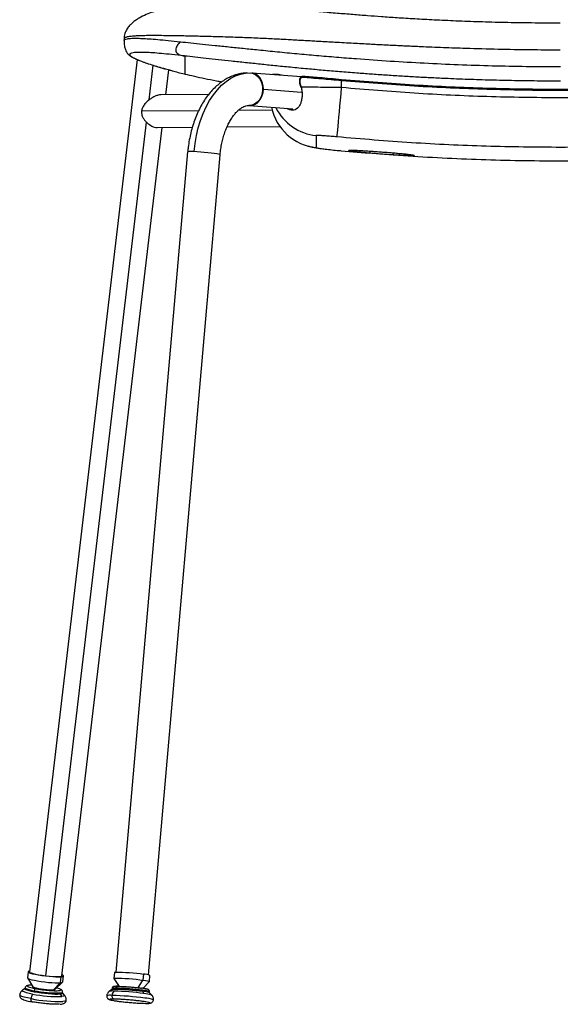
# Model space of a CAD drawing. Header units: millimetres. Extents: x 30 to 368, y 120 to 201.
# Tile 11 of 14: x 315 to 342, y 121 to 169. Entities that reach past the tile are written whole.
import ezdxf

# ---------------------------------------------------------------- set-up
doc = ezdxf.new("R2010")
doc.units = ezdxf.units.MM

msp = doc.modelspace()

# ---------------------------------------------------------------- linework, layer by layer
at = {"color": 7, "linetype": 'Continuous', "lineweight": 25}
for p, q in [((320.549, 168.4), (320.549, 168.309)), ((320.55, 168.308), (320.55, 168.309)), ((320.553, 168.389), (320.554, 168.387)), ((321.203, 167.373), (315.911, 122.596)), ((323.532, 167.549), (323.532, 166.666)), ((322.61, 165.647), (322.754, 166.87)), ((323.507, 166.671), (323.508, 166.671)), ((326.752, 166.717), (326.836, 166.707)), ((329.269, 166.533), (326.819, 166.713)), ((326.894, 166.702), (326.819, 166.713)), ((326.894, 166.702), (326.836, 166.707)), ((328.148, 166.628), (328.126, 166.636)), ((328.268, 166.614), (328.133, 166.636)), ((328.28, 166.606), (328.258, 166.615)), ((329.168, 166.349), (329.17, 166.227)), ((329.188, 166.348), (329.191, 166.226)), ((331.238, 166), (331.229, 166.335)), ((329.188, 166.143), (329.231, 166.013)), ((329.205, 166.161), (329.251, 166.023)), ((324.709, 165.665), (322.36, 165.645)), ((326.702, 165.118), (328.843, 164.96)), ((317.5, 122.409), (322.42, 164.045)), ((322.181, 164.043), (323.907, 164.058)), ((325.611, 164.073), (328.204, 164.095)), ((329.989, 163.643), (329.989, 163.054)), ((331.011, 162.917), (331.182, 162.904)), ((331.012, 162.919), (332.583, 162.782)), ((320.157, 122.591), (323.678, 162.844)), ((321.751, 122.451), (325.272, 162.704)), ((315.836, 122.605), (315.801, 122.309)), ((315.804, 122.299), (316.079, 121.87)), ((317.451, 122.362), (317.416, 122.066)), ((317.539, 122.104), (317.574, 122.4)), ((320.08, 122.576), (320.054, 122.277)), ((320.055, 122.275), (320.317, 121.889)), ((321.5, 122.493), (321.474, 122.195)), ((321.798, 122.125), (321.824, 122.423)), ((315.688, 121.78), (315.562, 121.694)), ((315.693, 121.822), (315.687, 121.773)), ((317.093, 121.724), (317.416, 122.066)), ((317.166, 121.742), (317.534, 122.094)), ((319.961, 121.785), (319.957, 121.737)), ((321.472, 121.789), (321.796, 122.122)), ((315.425, 121.469), (315.425, 121.469)), ((317.401, 121.565), (317.395, 121.516)), ((317.395, 121.516), (317.488, 121.387)), ((317.525, 121.556), (317.53, 121.605)), ((317.628, 121.45), (317.525, 121.563)), ((319.703, 121.422), (319.703, 121.421)), ((319.959, 121.738), (319.826, 121.64)), ((321.461, 121.697), (321.457, 121.648)), ((321.457, 121.648), (321.525, 121.537)), ((321.569, 121.313), (321.569, 121.313)), ((321.912, 121.457), (321.798, 121.578)), ((321.8, 121.576), (321.804, 121.623)), ((317.548, 121.15), (317.548, 121.149)), ((317.709, 121.199), (317.709, 121.199)), ((321.995, 121.221), (321.995, 121.221))]:
    msp.add_line(p, q, dxfattribs=at)
at = {"color": 8, "linetype": 'Continuous', "lineweight": 25}
for p, q in [((321.786, 165.395), (321.987, 167.094)), ((327.398, 165.916), (329.27, 165.778)), ((324.215, 164.866), (321.412, 164.842)), ((327.828, 164.896), (326.162, 164.882)), ((326.702, 165.118), (326.718, 165.117)), ((316.705, 122.407), (321.656, 164.294)), ((331.012, 162.919), (331.011, 162.917)), ((321.246, 121.818), (321.474, 122.195))]:
    msp.add_line(p, q, dxfattribs=at)
at = {"color": 7, "linetype": 'Continuous', "lineweight": 25, "flags": 128}
for points in [[(323.995, 162.855), (324.041, 163.252), (324.11, 163.641), (324.199, 164.02), (324.31, 164.385), (324.44, 164.733), (324.589, 165.061), (324.755, 165.366), (324.937, 165.645), (325.133, 165.896), (325.342, 166.117), (325.562, 166.305), (325.79, 166.46), (326.026, 166.579), (326.266, 166.662), (326.509, 166.709), (326.752, 166.717)], [(329.319, 166.498), (329.32, 166.509), (329.322, 166.519), (329.325, 166.528), (329.329, 166.536), (329.334, 166.543), (329.34, 166.547), (329.345, 166.549), (329.351, 166.55)], [(331.229, 166.335), (331.23, 166.345), (331.231, 166.355), (331.232, 166.364), (331.232, 166.371), (331.233, 166.378), (331.233, 166.382), (331.234, 166.385), (331.234, 166.386)], [(326.718, 165.117), (326.846, 165.128), (326.97, 165.17), (327.086, 165.242), (327.188, 165.341), (327.274, 165.463), (327.339, 165.604), (327.381, 165.756), (327.398, 165.916)], [(331.01, 163.578), (331.013, 163.609), (331.02, 163.678), (331.03, 163.785), (331.043, 163.928), (331.06, 164.105), (331.079, 164.313), (331.102, 164.549), (331.126, 164.808), (331.152, 165.088), (331.18, 165.383), (331.209, 165.688), (331.238, 166)], [(325.272, 162.704), (325.254, 162.717), (325.197, 162.732), (325.104, 162.749), (324.981, 162.768), (324.833, 162.786), (324.667, 162.805), (324.492, 162.821), (324.316, 162.836), (324.147, 162.847), (323.995, 162.855)], [(315.801, 122.309), (315.805, 122.298), (315.84, 122.272), (315.911, 122.244), (316.016, 122.214), (316.149, 122.184), (316.305, 122.154), (316.477, 122.127), (316.658, 122.104), (316.839, 122.084), (317.012, 122.071), (317.171, 122.063), (317.307, 122.061), (317.416, 122.066)], [(315.916, 122.638), (315.882, 122.632), (315.842, 122.615), (315.84, 122.594), (315.875, 122.568), (315.946, 122.54), (316.051, 122.51), (316.184, 122.479), (316.34, 122.45), (316.512, 122.423), (316.693, 122.399), (316.874, 122.38), (317.047, 122.366), (317.206, 122.359), (317.342, 122.357), (317.451, 122.362)], [(315.911, 122.596), (315.91, 122.595), (315.93, 122.571), (315.989, 122.544), (316.084, 122.515), (316.21, 122.485), (316.36, 122.456), (316.528, 122.43), (316.705, 122.407)], [(316.705, 122.407), (316.882, 122.389), (317.05, 122.376), (317.2, 122.37), (317.326, 122.37), (317.421, 122.378), (317.48, 122.391), (317.5, 122.409)], [(317.451, 122.362), (317.528, 122.373), (317.568, 122.389), (317.571, 122.411), (317.535, 122.437), (317.504, 122.45)], [(320.055, 122.275), (320.065, 122.284), (320.112, 122.291), (320.194, 122.294), (320.309, 122.293), (320.45, 122.287), (320.613, 122.278), (320.788, 122.266), (320.97, 122.25), (321.15, 122.233), (321.321, 122.214), (321.474, 122.195)], [(320.08, 122.576), (320.091, 122.583), (320.138, 122.589), (320.22, 122.592), (320.335, 122.591), (320.476, 122.586), (320.639, 122.576), (320.815, 122.564), (320.997, 122.549), (321.177, 122.531), (321.347, 122.513), (321.5, 122.493)], [(316.079, 121.87), (316.094, 121.858), (316.147, 121.836), (316.232, 121.812), (316.344, 121.788), (316.475, 121.766), (316.616, 121.747), (316.757, 121.733), (316.89, 121.724), (317.004, 121.721), (317.093, 121.724)], [(317.416, 122.066), (317.493, 122.077), (317.533, 122.094), (317.539, 122.104)], [(321.474, 122.195), (321.603, 122.176), (321.702, 122.158), (321.768, 122.142), (321.796, 122.128), (321.796, 122.122)], [(317.395, 121.516), (317.288, 121.511), (317.155, 121.512), (317, 121.519), (316.831, 121.531), (316.653, 121.548), (316.473, 121.57), (316.298, 121.596), (316.135, 121.624), (315.99, 121.654), (315.869, 121.684), (315.776, 121.713), (315.715, 121.741), (315.688, 121.766), (315.687, 121.773)], [(315.687, 121.773), (315.688, 121.766), (315.715, 121.741), (315.776, 121.713), (315.869, 121.684), (315.99, 121.654), (316.135, 121.624), (316.298, 121.596), (316.473, 121.57), (316.653, 121.548), (316.831, 121.531), (317, 121.519), (317.155, 121.512), (317.288, 121.511), (317.395, 121.516)], [(317.093, 121.724), (317.149, 121.733), (317.166, 121.742)], [(317.525, 121.556), (317.515, 121.542), (317.472, 121.526), (317.395, 121.516)], [(317.395, 121.516), (317.472, 121.526), (317.515, 121.542), (317.525, 121.556)], [(321.457, 121.648), (321.306, 121.667), (321.139, 121.686), (320.961, 121.703), (320.781, 121.719), (320.604, 121.732), (320.437, 121.742), (320.288, 121.749), (320.161, 121.752), (320.062, 121.752), (319.994, 121.747), (319.96, 121.739), (319.959, 121.738)], [(319.959, 121.738), (319.96, 121.739), (319.994, 121.747), (320.062, 121.752), (320.161, 121.752), (320.288, 121.749), (320.437, 121.742), (320.604, 121.732), (320.781, 121.719), (320.961, 121.703), (321.139, 121.686), (321.306, 121.667), (321.457, 121.648)], [(316.046, 121.129), (316.03, 121.13), (316.016, 121.138), (316.003, 121.152), (315.993, 121.171), (315.985, 121.195), (315.981, 121.222), (315.98, 121.253), (315.982, 121.284)]]:
    msp.add_lwpolyline(points, dxfattribs=at)
at = {"color": 8, "linetype": 'Continuous', "lineweight": 25, "flags": 128}
for points in [[(326.836, 166.707), (326.893, 166.691), (327.025, 166.627), (327.141, 166.527), (327.237, 166.396), (327.307, 166.241), (327.347, 166.07), (327.355, 165.892), (327.332, 165.715), (327.278, 165.548), (327.196, 165.399), (327.09, 165.277), (326.966, 165.186), (326.829, 165.133), (326.686, 165.119)], [(327.398, 165.916), (327.39, 166.068), (327.359, 166.215), (327.306, 166.351), (327.233, 166.471), (327.143, 166.571), (327.038, 166.646), (326.924, 166.695), (326.894, 166.702)], [(329.205, 166.161), (329.198, 166.156), (329.193, 166.153), (329.19, 166.149), (329.188, 166.146), (329.188, 166.143), (329.188, 166.143)], [(332.583, 162.782), (332.595, 162.785), (332.608, 162.793), (332.62, 162.806), (332.632, 162.823), (332.643, 162.845), (332.653, 162.871), (332.655, 162.879)], [(333.736, 162.799), (333.738, 162.79), (333.744, 162.763), (333.751, 162.74), (333.76, 162.72), (333.771, 162.706), (333.782, 162.696), (333.794, 162.691)], [(315.693, 121.822), (315.694, 121.815), (315.721, 121.79), (315.782, 121.763), (315.875, 121.733), (315.996, 121.703), (316.141, 121.674)], [(315.982, 121.284), (315.802, 121.321), (315.651, 121.359), (315.535, 121.395), (315.46, 121.429), (315.426, 121.46), (315.425, 121.469)], [(315.982, 121.284), (315.802, 121.321), (315.651, 121.359), (315.535, 121.395), (315.46, 121.43), (315.426, 121.46), (315.425, 121.469)], [(316.059, 121.51), (315.895, 121.544), (315.757, 121.578), (315.652, 121.611), (315.583, 121.642), (315.552, 121.67), (315.562, 121.694), (315.562, 121.694)], [(317.401, 121.565), (317.477, 121.576), (317.521, 121.592), (317.53, 121.605)], [(317.626, 121.452), (317.634, 121.44), (317.624, 121.417), (317.575, 121.399), (317.488, 121.387)], [(317.709, 121.199), (317.697, 121.183), (317.643, 121.163), (317.548, 121.15)], [(317.709, 121.199), (317.697, 121.182), (317.643, 121.163), (317.548, 121.149)]]:
    msp.add_lwpolyline(points, dxfattribs=at)
at = {"color": 7, "linetype": 'Continuous', "lineweight": 25}
for centre, radius, start, end in [((328.121, 166.593), 0.0433, 83.3698, 141.6077), ((326.646, 164.129), 0.99, 85.796, 87.6495), ((330.243, 165.54), 2.499, 191.6037, 264.1618), ((323.868, 161.949), 0.915, 82.01, 101.9649), ((321.513, 121.769), 0.725, 64.5926, 91.036), ((320.252, 121.805), 0.0861, 89.8798, 181.8595), ((319.819, 109.42), 12.387, 82.3806, 88.3969), ((316.509, 121.23), 0.53, 148.0549, 174.0643), ((317.334, 127.953), 6.568, 258.81, 271.3473), ((316.251, 121.677), 0.11, 115.5619, 181.8759), ((317.265, 127.353), 5.79, 258.81, 271.3473), ((320.114, 121.414), 0.159, 169.6465, 254.3951), ((320.283, 121.422), 0.326, 134.3078, 176.3408), ((319.527, 106.049), 15.4, 82.3806, 88.3969), ((319.527, 106.049), 15.4, 82.3806, 88.3969), ((319.662, 107.609), 14.052, 82.3806, 88.3969), ((321.388, 120.444), 1.205, 70.1015, 86.6916), ((321.424, 120.621), 1.027, 68.6533, 88.1398), ((317.379, 128.345), 7.198, 258.81, 271.3473), ((317.379, 128.345), 7.198, 258.81, 271.3473)]:
    msp.add_arc(centre, radius, start, end, dxfattribs=at)
at = {"color": 8, "linetype": 'Continuous', "lineweight": 25}
for centre, radius, start, end in [((329.182, 166.457), 0.109, 262.532, 273.4758), ((329.185, 166.334), 0.109, 262.5307, 273.476), ((329.26, 165.981), 0.0433, 102.0268, 132.0588), ((330.244, 166.13), 2.5, 206.3159, 264.1562), ((320.095, 121.421), 0.387, 79.4387, 110.2003), ((319.87, 120.97), 0.481, 79.4387, 110.2003), ((319.87, 120.97), 0.481, 79.4387, 110.2003), ((319.978, 121.088), 0.573, 82.2778, 105.4324), ((321.461, 120.864), 0.833, 65.6672, 89.9423), ((321.445, 120.164), 1.375, 70.1726, 86.6564), ((321.524, 120.074), 1.24, 67.6978, 87.9347), ((321.524, 120.075), 1.239, 67.693, 87.9373)]:
    msp.add_arc(centre, radius, start, end, dxfattribs=at)
at = {"color": 7, "linetype": 'Continuous', "lineweight": 25}
for points, knots in [([(341.978, 169.163), (341.507, 169.164), (340.594, 169.166), (339.268, 169.188), (338.028, 169.221), (336.876, 169.264), (335.816, 169.313), (334.852, 169.365), (333.987, 169.419), (333.214, 169.471), (332.493, 169.525), (331.777, 169.581), (331.01, 169.643), (330.201, 169.712), (329.455, 169.778), (328.801, 169.836), (328.27, 169.883), (327.803, 169.923), (327.414, 169.955), (327.089, 169.981), (326.771, 170.005), (326.423, 170.029), (326.026, 170.053), (325.651, 170.07), (325.316, 170.081), (325.005, 170.087), (324.703, 170.088), (324.383, 170.082), (324.007, 170.066), (323.626, 170.038), (323.257, 169.997), (322.929, 169.947), (322.637, 169.891), (322.397, 169.835), (322.179, 169.776), (321.928, 169.698), (321.623, 169.583), (321.371, 169.458), (321.203, 169.355), (321.117, 169.298), (321.031, 169.234), (320.93, 169.15), (320.809, 169.031), (320.68, 168.863), (320.571, 168.642), (320.557, 168.477), (320.549, 168.388)], [0, 0, 0, 0, 0.051715, 0.100174, 0.145469, 0.187721, 0.226921, 0.262352, 0.294677, 0.323871, 0.349937, 0.378332, 0.408413, 0.44046, 0.475016, 0.499516, 0.524418, 0.547356, 0.567851, 0.585913, 0.601737, 0.623141, 0.646849, 0.672382, 0.697019, 0.717806, 0.735617, 0.75644, 0.780009, 0.802163, 0.822054, 0.841752, 0.858335, 0.871816, 0.882305, 0.893072, 0.909236, 0.927802, 0.932728, 0.937742, 0.942831, 0.948716, 0.957563, 0.969216, 0.983391, 1, 1, 1, 1]), ([(320.549, 168.308), (320.553, 168.222), (320.56, 168.065), (320.61, 167.874), (320.66, 167.757), (320.706, 167.683), (320.724, 167.662), (320.75, 167.634), (320.78, 167.606), (320.821, 167.573), (320.873, 167.537), (320.941, 167.497), (321.037, 167.446), (321.17, 167.385), (321.357, 167.308), (321.601, 167.219), (321.888, 167.123), (322.219, 167.022), (322.531, 166.93), (322.768, 166.866), (322.866, 166.84)], [0, 0, 0, 0, 0.032995, 0.06014, 0.081508, 0.097846, 0.118837, 0.14414, 0.17499, 0.211379, 0.255437, 0.305567, 0.361789, 0.442135, 0.532115, 0.631648, 0.740772, 0.833308, 0.931929, 1, 1, 1, 1]), ([(323.316, 168.248), (323.262, 168.192), (323.182, 168.107), (323.107, 167.969), (323.083, 167.873), (323.092, 167.798), (323.104, 167.76), (323.123, 167.724), (323.155, 167.684), (323.207, 167.643), (323.335, 167.579), (323.439, 167.563), (323.52, 167.551)], [0, 0, 0, 0, 0.250488, 0.376183, 0.501212, 0.535746, 0.567053, 0.596906, 0.627371, 0.683442, 0.752852, 1, 1, 1, 1]), ([(323.316, 168.248), (323.485, 168.231), (323.823, 168.197), (324.397, 168.137), (325.021, 168.071), (325.693, 168.001), (326.403, 167.927), (327.196, 167.846), (328.074, 167.758), (329.029, 167.667), (329.997, 167.579), (330.976, 167.496), (332.183, 167.401), (333.623, 167.3), (335.293, 167.203), (336.965, 167.126), (338.636, 167.071), (340.307, 167.036), (341.422, 167.032), (341.979, 167.03)], [0, 0, 0, 0, 0.042169, 0.084473, 0.127145, 0.16979, 0.212097, 0.254314, 0.305005, 0.355544, 0.405616, 0.455485, 0.505276, 0.58828, 0.671072, 0.753493, 0.835687, 0.917826, 1, 1, 1, 1]), ([(323.532, 167.549), (323.532, 167.549), (323.532, 167.549), (323.532, 167.549), (323.531, 167.549), (323.531, 167.549), (323.531, 167.549), (323.53, 167.549), (323.529, 167.549), (323.525, 167.55), (323.523, 167.55), (323.52, 167.551)], [0, 0, 0, 0, 0.045265, 0.083228, 0.115533, 0.144795, 0.174442, 0.207785, 0.247216, 0.413469, 1, 1, 1, 1]), ([(341.979, 166.316), (341.597, 166.317), (340.844, 166.319), (339.704, 166.335), (338.576, 166.361), (337.443, 166.397), (336.449, 166.437), (335.588, 166.478), (334.861, 166.516), (334.132, 166.559), (333.4, 166.606), (332.678, 166.656), (331.927, 166.712), (331.146, 166.774), (330.34, 166.843), (329.533, 166.916), (328.738, 166.992), (327.964, 167.069), (327.225, 167.146), (326.514, 167.222), (325.827, 167.297), (325.18, 167.369), (324.58, 167.435), (324.024, 167.496), (323.696, 167.531), (323.532, 167.549)], [0, 0, 0, 0, 0.057073, 0.112551, 0.170396, 0.225842, 0.282003, 0.319323, 0.355047, 0.391311, 0.429178, 0.465636, 0.500709, 0.543677, 0.585261, 0.625519, 0.669828, 0.711543, 0.750798, 0.79279, 0.834283, 0.875535, 0.917163, 0.958463, 1, 1, 1, 1]), ([(322.897, 166.83), (322.908, 166.827), (323.083, 166.778), (323.306, 166.722), (323.517, 166.669)], [0, 0, 0, 0, 0.0597, 1, 1, 1, 1]), ([(323.517, 166.669), (323.52, 166.668), (323.523, 166.667), (323.528, 166.666), (323.53, 166.666), (323.53, 166.666), (323.531, 166.666), (323.531, 166.666), (323.531, 166.666), (323.531, 166.666), (323.532, 166.666), (323.532, 166.666), (323.532, 166.666), (323.532, 166.666)], [0, 0, 0, 0, 0.633392, 0.80242, 0.833146, 0.857329, 0.872456, 0.885261, 0.897518, 0.911051, 0.927365, 0.958843, 1, 1, 1, 1]), ([(323.532, 166.666), (323.686, 166.63), (323.988, 166.559), (324.512, 166.447), (324.96, 166.355), (325.265, 166.298), (325.354, 166.282)], [0, 0, 0, 0, 0.30114, 0.590618, 0.880512, 1, 1, 1, 1]), ([(326.609, 166.715), (326.585, 166.715), (326.475, 166.717), (326.281, 166.687), (326.03, 166.627), (325.784, 166.534), (325.545, 166.412), (325.314, 166.261), (325.091, 166.081), (324.88, 165.873), (324.68, 165.637), (324.495, 165.377), (324.325, 165.094), (324.173, 164.79), (324.039, 164.47), (323.924, 164.135), (323.829, 163.788), (323.754, 163.432), (323.704, 163.116), (323.687, 162.918), (323.681, 162.843)], [0, 0, 0, 0, 0.015509, 0.070104, 0.124805, 0.17999, 0.235988, 0.293037, 0.351256, 0.410617, 0.470956, 0.532017, 0.593522, 0.655226, 0.716915, 0.778505, 0.839963, 0.901295, 0.962525, 1, 1, 1, 1]), ([(328.116, 166.636), (328.065, 166.638), (327.978, 166.641), (327.898, 166.641), (327.855, 166.641), (327.84, 166.639), (327.835, 166.639)], [0, 0, 0, 0, 0.42015, 0.714305, 0.924629, 1, 1, 1, 1]), ([(329.345, 166.549), (329.331, 166.549), (329.302, 166.549), (329.263, 166.533), (329.23, 166.509), (329.197, 166.471), (329.172, 166.416), (329.169, 166.37), (329.168, 166.349)], [0, 0, 0, 0, 0.155257, 0.302709, 0.441344, 0.570957, 0.802254, 1, 1, 1, 1]), ([(329.319, 166.498), (329.31, 166.498), (329.293, 166.499), (329.268, 166.491), (329.245, 166.478), (329.225, 166.459), (329.208, 166.436), (329.197, 166.409), (329.189, 166.379), (329.189, 166.358), (329.188, 166.348)], [0, 0, 0, 0, 0.125177, 0.250116, 0.37504, 0.499905, 0.624727, 0.749629, 0.874764, 1, 1, 1, 1]), ([(331.229, 166.335), (331.061, 166.349), (330.725, 166.379), (330.232, 166.422), (329.755, 166.462), (329.464, 166.486), (329.319, 166.498)], [0, 0, 0, 0, 0.249701, 0.498506, 0.749387, 1, 1, 1, 1]), ([(331.234, 166.386), (331.048, 166.402), (330.678, 166.435), (330.174, 166.48), (329.728, 166.518), (329.477, 166.539), (329.351, 166.55)], [0, 0, 0, 0, 0.279453, 0.558589, 0.779352, 1, 1, 1, 1]), ([(352.667, 166.335), (351.478, 166.239), (349.101, 166.047), (345.526, 165.893), (341.948, 165.838), (338.371, 165.893), (334.795, 166.047), (332.418, 166.239), (331.229, 166.335)], [0, 0, 0, 0, 0.166689, 0.333301, 0.499982, 0.666683, 0.833307, 1, 1, 1, 1]), ([(352.662, 166.386), (351.474, 166.29), (349.098, 166.098), (345.524, 165.945), (341.948, 165.889), (338.372, 165.944), (334.798, 166.098), (332.422, 166.29), (331.234, 166.386)], [0, 0, 0, 0, 0.166667, 0.333334, 0.5, 0.666666, 0.833333, 1, 1, 1, 1]), ([(329.17, 166.227), (329.172, 166.211), (329.174, 166.182), (329.183, 166.155), (329.188, 166.143)], [0, 0, 0, 0, 0.559772, 1, 1, 1, 1]), ([(329.191, 166.226), (329.192, 166.215), (329.193, 166.192), (329.201, 166.171), (329.205, 166.161)], [0, 0, 0, 0, 0.498375, 1, 1, 1, 1]), ([(331.238, 166), (331.062, 166.002), (330.71, 166.005), (330.194, 166.01), (329.699, 166.017), (329.4, 166.021), (329.251, 166.023)], [0, 0, 0, 0, 0.249858, 0.499312, 0.750354, 1, 1, 1, 1]), ([(352.658, 166.001), (351.47, 165.9), (349.095, 165.699), (345.523, 165.538), (341.948, 165.48), (338.373, 165.538), (334.8, 165.699), (332.425, 165.9), (331.238, 166)], [0, 0, 0, 0, 0.166696, 0.333317, 0.500022, 0.666703, 0.833309, 1, 1, 1, 1]), ([(322.36, 165.644), (322.317, 165.641), (322.253, 165.636), (322.155, 165.605), (322.081, 165.576), (322.006, 165.539), (321.933, 165.498), (321.86, 165.451), (321.786, 165.396), (321.701, 165.325), (321.619, 165.245), (321.548, 165.159), (321.497, 165.082), (321.442, 164.981), (321.424, 164.898), (321.412, 164.842)], [0, 0, 0, 0, 0.121506, 0.182855, 0.247338, 0.307558, 0.372468, 0.431622, 0.498535, 0.572931, 0.671218, 0.74839, 0.815667, 0.87429, 1, 1, 1, 1]), ([(321.412, 164.842), (321.411, 164.788), (321.409, 164.68), (321.471, 164.527), (321.545, 164.414), (321.61, 164.339), (321.646, 164.303), (321.665, 164.285), (321.67, 164.28), (321.671, 164.279), (321.749, 164.207), (321.881, 164.117), (322.053, 164.057), (322.142, 164.038), (322.179, 164.044), (322.181, 164.044)], [0, 0, 0, 0, 0.124187, 0.24911, 0.373411, 0.435884, 0.481084, 0.493228, 0.496685, 0.49776, 0.498399, 0.746185, 0.870825, 0.994762, 1, 1, 1, 1]), ([(325.274, 162.704), (325.278, 162.75), (325.289, 162.894), (325.326, 163.13), (325.383, 163.408), (325.457, 163.673), (325.543, 163.922), (325.642, 164.152), (325.75, 164.361), (325.865, 164.545), (325.984, 164.704), (326.104, 164.835), (326.223, 164.94), (326.337, 165.019), (326.444, 165.074), (326.545, 165.107), (326.624, 165.121), (326.67, 165.117), (326.686, 165.116)], [0, 0, 0, 0, 0.031665, 0.09836, 0.164873, 0.231117, 0.297011, 0.362489, 0.427506, 0.492059, 0.556219, 0.620168, 0.684189, 0.748788, 0.814937, 0.884322, 0.959953, 1, 1, 1, 1]), ([(331.01, 163.578), (330.912, 163.587), (330.715, 163.605), (330.443, 163.627), (330.205, 163.644), (330.026, 163.652), (330.002, 163.646), (329.989, 163.643)], [0, 0, 0, 0, 0.186834, 0.373197, 0.560102, 0.779738, 1, 1, 1, 1]), ([(349.343, 163.3), (348.122, 163.234), (345.678, 163.102), (342.008, 163.048), (338.337, 163.104), (334.669, 163.268), (332.23, 163.475), (331.01, 163.578)], [0, 0, 0, 0, 0.199956, 0.399933, 0.599933, 0.799955, 1, 1, 1, 1]), ([(329.592, 163.143), (329.62, 163.133), (329.719, 163.099), (329.881, 163.064), (330.041, 163.034), (330.114, 163.024), (330.138, 163.021)], [0, 0, 0, 0, 0.148957, 0.529951, 0.848189, 1, 1, 1, 1]), ([(329.989, 163.054), (329.998, 163.049), (330.015, 163.041), (330.152, 163.017), (330.367, 162.988), (330.662, 162.953), (330.895, 162.93), (331.012, 162.919)], [0, 0, 0, 0, 0.186538, 0.372962, 0.559725, 0.779534, 1, 1, 1, 1]), ([(332, 162.92), (332.056, 162.917), (332.175, 162.911), (332.397, 162.898), (332.649, 162.882), (332.918, 162.863), (333.195, 162.843), (333.472, 162.822), (333.74, 162.8), (333.969, 162.781), (334.096, 162.769), (334.147, 162.764)], [0, 0, 0, 0, 0.101772, 0.218138, 0.335262, 0.451644, 0.568748, 0.68516, 0.802236, 0.918685, 1, 1, 1, 1]), ([(333.794, 162.691), (335.065, 162.614), (337.608, 162.461), (341.43, 162.389), (345.253, 162.434), (349.073, 162.598), (351.613, 162.812), (352.883, 162.919)], [0, 0, 0, 0, 0.199934, 0.3999, 0.5999, 0.799933, 1, 1, 1, 1]), ([(333.794, 162.691), (333.696, 162.697), (333.501, 162.71), (333.189, 162.734), (332.876, 162.757), (332.681, 162.773), (332.583, 162.782)], [0, 0, 0, 0, 0.250356, 0.499789, 0.748024, 1, 1, 1, 1]), ([(315.808, 121.929), (315.793, 121.926), (315.765, 121.92), (315.725, 121.892), (315.696, 121.853), (315.696, 121.828), (315.696, 121.821)], [0, 0, 0, 0, 0.365255, 0.657644, 0.913131, 1, 1, 1, 1]), ([(316.029, 121.949), (315.989, 121.948), (315.905, 121.946), (315.862, 121.937), (315.838, 121.932)], [0, 0, 0, 0, 0.4666352, 1, 1, 1, 1]), ([(317.527, 121.603), (317.529, 121.611), (317.535, 121.635), (317.518, 121.676), (317.491, 121.708), (317.457, 121.733), (317.409, 121.756), (317.337, 121.782), (317.268, 121.799), (317.235, 121.808)], [0, 0, 0, 0, 0.042654, 0.145113, 0.244692, 0.36536, 0.546624, 0.78909, 1, 1, 1, 1]), ([(320.231, 121.891), (320.218, 121.891), (320.169, 121.892), (320.107, 121.889), (320.063, 121.885), (320.024, 121.873), (319.993, 121.854), (319.968, 121.822), (319.964, 121.797), (319.962, 121.786)], [0, 0, 0, 0, 0.099823, 0.377673, 0.67086, 0.772707, 0.861518, 0.936906, 1, 1, 1, 1]), ([(320.252, 121.891), (320.298, 121.89), (320.394, 121.888), (320.586, 121.877), (320.803, 121.862), (321.027, 121.842), (321.236, 121.82), (321.352, 121.805), (321.408, 121.797)], [0, 0, 0, 0, 0.157714, 0.325734, 0.5, 0.674231, 0.842251, 1, 1, 1, 1]), ([(321.803, 121.621), (321.803, 121.623), (321.808, 121.637), (321.8, 121.666), (321.784, 121.697), (321.764, 121.716), (321.742, 121.73), (321.716, 121.741), (321.676, 121.752), (321.606, 121.767), (321.514, 121.783), (321.441, 121.793), (321.412, 121.797)], [0, 0, 0, 0, 0.005578, 0.064068, 0.112148, 0.158317, 0.211565, 0.298501, 0.446204, 0.646152, 0.858523, 1, 1, 1, 1]), ([(315.428, 121.469), (315.426, 121.447), (315.423, 121.404), (315.451, 121.348), (315.486, 121.307), (315.526, 121.277), (315.583, 121.247), (315.663, 121.217), (315.78, 121.184), (315.903, 121.155), (315.997, 121.137), (316.037, 121.129)], [0, 0, 0, 0, 0.065156, 0.133311, 0.200473, 0.277493, 0.381928, 0.557199, 0.713748, 0.878556, 1, 1, 1, 1]), ([(315.574, 121.699), (315.565, 121.694), (315.535, 121.677), (315.486, 121.627), (315.441, 121.553), (315.431, 121.495), (315.427, 121.469)], [0, 0, 0, 0, 0.1187104, 0.4175279, 0.7274759, 1, 1, 1, 1]), ([(316.204, 121.776), (316.264, 121.766), (316.389, 121.744), (316.605, 121.715), (316.826, 121.692), (317.035, 121.677), (317.202, 121.674), (317.3, 121.675), (317.328, 121.68), (317.328, 121.68)], [0, 0, 0, 0, 0.157364, 0.325012, 0.498892, 0.672737, 0.840385, 0.997785, 1, 1, 1, 1]), ([(317.708, 121.2), (317.709, 121.202), (317.717, 121.236), (317.707, 121.301), (317.679, 121.381), (317.644, 121.434), (317.622, 121.455), (317.615, 121.461)], [0, 0, 0, 0, 0.022971, 0.3489, 0.631737, 0.89335, 1, 1, 1, 1]), ([(319.706, 121.421), (319.705, 121.411), (319.7, 121.381), (319.716, 121.335), (319.744, 121.293), (319.775, 121.266), (319.805, 121.248), (319.839, 121.235), (319.86, 121.227), (319.879, 121.223), (319.879, 121.223)], [0, 0, 0, 0, 0.069278, 0.20938, 0.328104, 0.440333, 0.562182, 0.730005, 0.994315, 1, 1, 1, 1]), ([(319.838, 121.648), (319.837, 121.647), (319.815, 121.636), (319.773, 121.595), (319.728, 121.524), (319.703, 121.461), (319.705, 121.426), (319.705, 121.421)], [0, 0, 0, 0, 0.011358, 0.298139, 0.614097, 0.947949, 1, 1, 1, 1]), ([(321.993, 121.222), (321.994, 121.251), (321.996, 121.308), (321.966, 121.384), (321.935, 121.434), (321.914, 121.454), (321.909, 121.458)], [0, 0, 0, 0, 0.327539, 0.645853, 0.925342, 1, 1, 1, 1]), ([(316.037, 121.129), (316.048, 121.127), (316.061, 121.124), (316.075, 121.122), (316.076, 121.122)], [0, 0, 0, 0, 0.929315, 1, 1, 1, 1]), ([(317.388, 121.013), (317.341, 121.01), (317.246, 121.005), (317.037, 121.011), (316.79, 121.027), (316.525, 121.055), (316.268, 121.089), (316.119, 121.116), (316.046, 121.129)], [0, 0, 0, 0, 0.157717, 0.325737, 0.5, 0.674233, 0.842254, 1, 1, 1, 1]), ([(317.421, 121.011), (317.439, 121.013), (317.495, 121.019), (317.556, 121.031), (317.624, 121.061), (317.672, 121.104), (317.704, 121.154), (317.705, 121.189), (317.705, 121.2)], [0, 0, 0, 0, 0.154408, 0.498775, 0.669557, 0.802824, 0.938176, 1, 1, 1, 1]), ([(319.913, 121.218), (319.916, 121.217), (319.938, 121.209), (320.042, 121.19), (320.211, 121.164), (320.425, 121.138), (320.672, 121.111), (320.94, 121.087), (321.199, 121.069), (321.428, 121.057), (321.543, 121.054), (321.598, 121.053)], [0, 0, 0, 0, 0.02133, 0.145361, 0.261808, 0.378233, 0.502264, 0.630904, 0.759522, 0.883553, 1, 1, 1, 1]), ([(321.452, 121.15), (321.452, 121.15), (321.395, 121.158), (321.242, 121.177), (320.998, 121.203), (320.729, 121.227), (320.47, 121.245), (320.241, 121.258), (320.127, 121.26), (320.071, 121.261)], [0, 0, 0, 0, 0.001023, 0.158578, 0.326426, 0.500512, 0.674567, 0.842415, 1, 1, 1, 1]), ([(321.609, 121.052), (321.615, 121.052), (321.664, 121.051), (321.733, 121.052), (321.802, 121.056), (321.849, 121.064), (321.889, 121.076), (321.934, 121.102), (321.972, 121.145), (321.994, 121.19), (321.992, 121.216), (321.992, 121.222)], [0, 0, 0, 0, 0.034551, 0.263216, 0.50073, 0.638561, 0.737999, 0.813971, 0.894295, 0.979673, 1, 1, 1, 1])]:
    msp.add_open_spline(points, degree=3, knots=knots, dxfattribs=at)
at = {"color": 8, "linetype": 'Continuous', "lineweight": 25}
for points, knots in [([(320.55, 168.309), (320.55, 168.31), (320.536, 168.331), (320.579, 168.363), (320.695, 168.402), (320.896, 168.419), (321.147, 168.422), (321.424, 168.415), (321.769, 168.395), (322.193, 168.362), (322.698, 168.315), (323.11, 168.27), (323.316, 168.248)], [0, 0, 0, 0, 0.0035621, 0.1441388, 0.2847684, 0.4260097, 0.520955, 0.6163785, 0.7116335, 0.8071919, 0.9035984, 1, 1, 1, 1]), ([(341.978, 167.839), (341.48, 167.841), (340.465, 167.845), (338.914, 167.873), (337.497, 167.911), (336.225, 167.956), (335.39, 167.99), (334.821, 168.015), (334.523, 168.029), (334.224, 168.043), (333.923, 168.057), (333.621, 168.072), (333.187, 168.094), (332.584, 168.125), (331.776, 168.169), (331.106, 168.207), (330.606, 168.234), (330.307, 168.251), (330, 168.268), (329.684, 168.286), (329.36, 168.304), (329.029, 168.323), (328.689, 168.342), (328.349, 168.361), (327.998, 168.38), (327.628, 168.398), (327.228, 168.416), (326.8, 168.434), (326.348, 168.451), (325.877, 168.467), (325.294, 168.486), (324.624, 168.505), (324.091, 168.519), (323.749, 168.526), (323.574, 168.53), (323.403, 168.533), (323.236, 168.537), (323.074, 168.539), (322.774, 168.544), (322.371, 168.549), (321.926, 168.551), (321.561, 168.547), (321.264, 168.538), (320.998, 168.523), (320.781, 168.5), (320.666, 168.474), (320.613, 168.455), (320.591, 168.444), (320.574, 168.433), (320.561, 168.421), (320.554, 168.408), (320.547, 168.398), (320.551, 168.391), (320.553, 168.389)], [0, 0, 0, 0, 0.046815, 0.095451, 0.145908, 0.180214, 0.215334, 0.22467, 0.234065, 0.243518, 0.253031, 0.262602, 0.272229, 0.294312, 0.320092, 0.34956, 0.358945, 0.368651, 0.378677, 0.389025, 0.399697, 0.410693, 0.422014, 0.433656, 0.445101, 0.457805, 0.471768, 0.486996, 0.503501, 0.521284, 0.540341, 0.572032, 0.604952, 0.613785, 0.622705, 0.631711, 0.640805, 0.649983, 0.659247, 0.693805, 0.728068, 0.762091, 0.795924, 0.829587, 0.876389, 0.922786, 0.934876, 0.94694, 0.958977, 0.970988, 0.982971, 0.994929, 1, 1, 1, 1]), ([(323.52, 167.551), (323.308, 167.575), (322.884, 167.623), (322.372, 167.673), (321.951, 167.706), (321.61, 167.725), (321.339, 167.73), (321.132, 167.724), (320.965, 167.706), (320.858, 167.674), (320.821, 167.624), (320.857, 167.562), (320.961, 167.487), (321.128, 167.402), (321.355, 167.307), (321.646, 167.202), (322.003, 167.086), (322.41, 166.964), (322.738, 166.874), (322.897, 166.83)], [0, 0, 0, 0, 0.0480464, 0.0959003, 0.1439176, 0.1905092, 0.2393599, 0.2886165, 0.3368038, 0.4025722, 0.4673869, 0.534433, 0.6006614, 0.6682795, 0.7360999, 0.8030153, 0.8704399, 0.9371313, 1, 1, 1, 1]), ([(328.126, 166.636), (328.071, 166.639), (328.01, 166.641), (327.971, 166.641), (327.966, 166.641)], [0, 0, 0, 0, 0.885925, 1, 1, 1, 1]), ([(328.172, 166.614), (328.169, 166.617), (328.162, 166.626), (328.154, 166.627), (328.148, 166.628)], [0, 0, 0, 0, 0.2990996, 1, 1, 1, 1]), ([(329.251, 166.023), (329.265, 165.955), (329.294, 165.817), (329.299, 165.607), (329.278, 165.41), (329.23, 165.235), (329.159, 165.088), (329.067, 164.977), (328.956, 164.905), (328.829, 164.877), (328.691, 164.902), (328.592, 164.94), (328.546, 164.981), (328.544, 164.982)], [0, 0, 0, 0, 0.099798, 0.199942, 0.300016, 0.39973, 0.499572, 0.599303, 0.698342, 0.797722, 0.896942, 0.996005, 1, 1, 1, 1]), ([(332.583, 162.782), (332.499, 162.79), (332.332, 162.806), (332.111, 162.831), (331.921, 162.854), (331.769, 162.875), (331.659, 162.894), (331.595, 162.909), (331.577, 162.92), (331.607, 162.927), (331.684, 162.93), (331.808, 162.928), (331.916, 162.924), (331.991, 162.92), (332, 162.92)], [0, 0, 0, 0, 0.0895747, 0.179737, 0.2692984, 0.3594692, 0.4490209, 0.5391946, 0.6287409, 0.7189134, 0.8084595, 0.8986269, 0.9881719, 1, 1, 1, 1]), ([(334.147, 162.764), (334.171, 162.762), (334.271, 162.753), (334.419, 162.738), (334.583, 162.72), (334.703, 162.704), (334.779, 162.69), (334.809, 162.678), (334.79, 162.67), (334.724, 162.664), (334.613, 162.662), (334.459, 162.664), (334.268, 162.669), (334.046, 162.678), (333.878, 162.687), (333.794, 162.691)], [0, 0, 0, 0, 0.024856, 0.105905, 0.187307, 0.268385, 0.349754, 0.430863, 0.512197, 0.593341, 0.674638, 0.75582, 0.837494, 0.918968, 1, 1, 1, 1]), ([(315.838, 121.932), (315.823, 121.925), (315.792, 121.911), (315.82, 121.881), (315.903, 121.847), (316.033, 121.811), (316.148, 121.788), (316.204, 121.776)], [0, 0, 0, 0, 0.199481, 0.406378, 0.613232, 0.812713, 1, 1, 1, 1]), ([(317.328, 121.68), (317.358, 121.684), (317.421, 121.691), (317.452, 121.713), (317.427, 121.743), (317.353, 121.775), (317.269, 121.797), (317.233, 121.806)], [0, 0, 0, 0, 0.194111, 0.40386, 0.621406, 0.838908, 1, 1, 1, 1]), ([(320.071, 121.261), (320.025, 121.261), (319.929, 121.261), (319.857, 121.252), (319.843, 121.238), (319.891, 121.224), (319.913, 121.218)], [0, 0, 0, 0, 0.244394, 0.504753, 0.774788, 1, 1, 1, 1]), ([(321.598, 121.053), (321.644, 121.053), (321.74, 121.053), (321.814, 121.062), (321.823, 121.077), (321.758, 121.099), (321.633, 121.124), (321.511, 121.141), (321.452, 121.15)], [0, 0, 0, 0, 0.157878, 0.326071, 0.500513, 0.674925, 0.843117, 1, 1, 1, 1])]:
    msp.add_open_spline(points, degree=3, knots=knots, dxfattribs=at)

doc.saveas('drawing.dxf')
